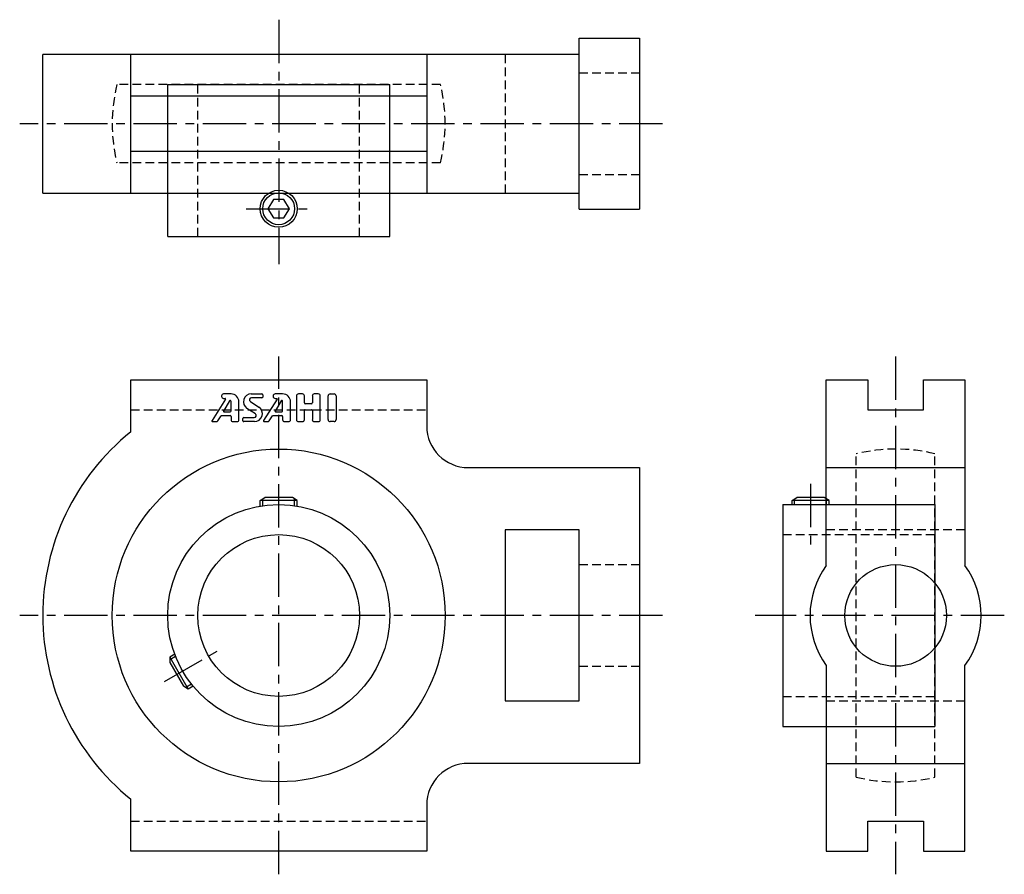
# Model space of a CAD drawing. Extents: x -56 to 157, y -56 to 129.
import ezdxf

# ---------------------------------------------------------------- set-up
doc = ezdxf.new("R2010")
doc.units = 0
doc.header["$LTSCALE"] = 7.5
doc.linetypes.add('CENTER', pattern=[2, 1.25, -0.25, 0.25, -0.25])
doc.linetypes.add('HIDDEN', pattern=[0.375, 0.25, -0.125])
doc.layers.get('0').update_dxf_attribs({"color": 255, "linetype": 'CONTINUOUS'})
for name, color, linetype in [('1', 3, 'CONTINUOUS'), ('CENTER', 1, 'CENTER'), ('HIDDEN', 3, 'HIDDEN')]:
    doc.layers.add(name, color=color, linetype=linetype)

msp = doc.modelspace()

# ---------------------------------------------------------------- linework, layer by layer
for p, q in [((65, 87.9), (65, 124.9)), ((65, 124.9), (78, 124.9)), ((78, 124.9), (78, 87.9)), ((65, 121.4), (-51, 121.4)), ((-51, 91.4), (-51, 121.4)), ((-32, 91.4), (-32, 121.4)), ((32, 121.4), (32, 91.4)), ((-24, 82), (-24, 114.9)), ((-24, 114.9), (24, 114.9)), ((24, 82), (24, 114.9)), ((-32, 112.4), (32, 112.4)), ((32, 100.4), (-32, 100.4)), ((-51, 91.4), (65, 91.4)), ((65, 87.9), (78, 87.9)), ((-24, 82), (24, 82)), ((-32, 39.71), (-32, 51)), ((-32, 51), (32, 51)), ((32, 51), (32, 41)), ((118.4, 10.83), (118.4, 51)), ((118.4, 51), (127.4, 51)), ((127.4, 51), (127.4, 44.5)), ((139.4, 44.5), (139.4, 51)), ((139.4, 51), (148.4, 51)), ((148.4, 51), (148.4, 10.83)), ((127.4, 44.5), (139.4, 44.5)), ((41, 32), (78, 32)), ((78, 32), (78, -32)), ((118.4, 32), (148.4, 32)), ((-4, 24.9), (-2.96, 25.5)), ((4, 24.9), (-4, 24.9)), ((-4, 23.66), (-4, 24.9)), ((-3.45, 23.75), (-3.45, 25.22)), ((2.96, 25.5), (-2.96, 25.5)), ((4, 24.9), (2.96, 25.5)), ((3.45, 23.75), (3.45, 25.22)), ((4, 23.66), (4, 24.9)), ((109, 24), (109, -24)), ((109, 24), (141.9, 24)), ((111, 24.9), (112.04, 25.5)), ((119, 24.9), (111, 24.9)), ((111, 24), (111, 24.9)), ((111.55, 24), (111.55, 25.22)), ((117.96, 25.5), (112.04, 25.5)), ((119, 24.9), (117.96, 25.5)), ((118.45, 24), (118.45, 25.22)), ((119, 24), (119, 24.9)), ((141.9, 24), (141.9, -24)), ((65, 18.5), (49, 18.5)), ((49, 18.5), (49, -18.5)), ((65, -18.5), (65, 18.5)), ((-22.49, -8.37), (-23.56, -8.99)), ((-22.29, -8.89), (-23.56, -9.62)), ((-23.56, -8.99), (-19.56, -15.91)), ((-23.56, -8.99), (-23.56, -10.19)), ((-23.56, -10.19), (-20.6, -15.31)), ((118.4, -10.83), (118.4, -51)), ((148.4, -51), (148.4, -10.83)), ((-18.84, -14.86), (-20.11, -15.6)), ((-19.56, -15.91), (-20.6, -15.31)), ((-18.49, -15.3), (-19.56, -15.91)), ((49, -18.5), (65, -18.5)), ((109, -24), (141.9, -24)), ((78, -32), (41, -32)), ((118.4, -32), (148.4, -32)), ((-32, -51), (-32, -39.71)), ((32, -41), (32, -51)), ((127.4, -51), (127.4, -44.5)), ((127.4, -44.5), (139.4, -44.5)), ((139.4, -44.5), (139.4, -51)), ((32, -51), (-32, -51)), ((118.4, -51), (127.4, -51)), ((139.4, -51), (148.4, -51))]:
    msp.add_line(p, q)
msp.add_lwpolyline([(-1.15, 90), (-2.31, 88), (-1.15, 86), (1.15, 86), (2.31, 88), (1.15, 90)], close=True)
for centre, radius in [((0, 88), 4), ((0, 88), 3.45), ((0, 0), 36), ((0, 0), 24), ((0, 0), 17.5), ((133.4, 0), 11)]:
    msp.add_circle(centre, radius)
for centre, radius, start, end in [((41, 41), 9, 180, 270), ((0, 0), 51, 128.8623, 231.1377), ((133.4, 0), 18.5, 144.1752, 215.8248), ((133.4, 0), 18.5, 324.1752, 35.8248), ((41, -41), 9, 90, 180)]:
    msp.add_arc(centre, radius, start, end)
at = {"layer": '1'}
for p, q in [((-12.34, 47.52), (-12.34, 47.38)), ((-10.3, 47.94), (-11.92, 47.94)), ((-11.92, 46.95), (-11.55, 46.95)), ((-5.92, 47.94), (-3.61, 47.94)), ((-3.61, 47.09), (-5.88, 47.09)), ((-3.44, 47.77), (-3.44, 47.26)), ((-1.2, 47.51), (-1.2, 47.38)), ((0.85, 47.94), (-0.77, 47.94)), ((-0.77, 46.95), (-0.41, 46.95)), ((3.85, 47.51), (3.85, 42.37)), ((5.13, 47.94), (4.28, 47.94)), ((5.56, 45.97), (5.56, 47.51)), ((7.28, 47.51), (7.28, 45.97)), ((8.56, 47.94), (7.7, 47.94)), ((8.99, 42.37), (8.99, 47.51)), ((10.7, 42.37), (10.7, 47.51)), ((11.13, 47.94), (11.99, 47.94)), ((12.42, 47.51), (12.42, 42.37)), ((-11.48, 46.82), (-14.41, 42.21)), ((-10.61, 46.41), (-11.93, 44.22)), ((-10.3, 44.26), (-10.3, 46.32)), ((-8.58, 42.37), (-8.58, 46.23)), ((-5.04, 43.59), (-6.87, 44.8)), ((-6.12, 46.3), (-4.29, 45.08)), ((-0.34, 46.82), (-3.27, 42.21)), ((0.53, 46.41), (-0.79, 44.22)), ((0.85, 44.26), (0.85, 46.32)), ((2.56, 42.37), (2.56, 46.23)), ((7.1, 45.8), (5.73, 45.8)), ((-13.17, 42.13), (-12.46, 43.19)), ((-12.39, 43.23), (-10.47, 43.23)), ((-11.86, 44.09), (-10.47, 44.09)), ((-10.3, 43.06), (-10.3, 42.37)), ((-7.72, 42.11), (-7.72, 42.63)), ((-7.55, 42.8), (-5.28, 42.8)), ((-2.03, 42.13), (-1.32, 43.19)), ((-1.25, 43.23), (0.68, 43.23)), ((-0.72, 44.09), (0.68, 44.09)), ((0.85, 43.06), (0.85, 42.37)), ((5.56, 42.37), (5.56, 44.34)), ((5.73, 44.51), (7.1, 44.51)), ((7.28, 44.34), (7.28, 42.37)), ((-14.27, 41.94), (-13.52, 41.94)), ((-9.87, 41.94), (-9.01, 41.94)), ((-5.24, 41.94), (-7.55, 41.94)), ((-3.13, 41.94), (-2.38, 41.94)), ((1.28, 41.94), (2.13, 41.94)), ((4.28, 41.94), (5.13, 41.94)), ((7.7, 41.94), (8.56, 41.94)), ((11.99, 41.94), (11.13, 41.94))]:
    msp.add_line(p, q, dxfattribs=at)
for centre, radius, start, end in [((-11.92, 47.51), 0.429, 90, 180), ((-11.92, 47.38), 0.429, 180, 270), ((-11.55, 46.86), 0.0857, 327.5288, 90), ((-10.3, 46.23), 1.71, 0, 90), ((-5.92, 46.23), 1.71, 90, 236.3099), ((-5.88, 46.66), 0.429, 90, 236.3099), ((-3.61, 47.77), 0.171, 0, 90), ((-3.61, 47.26), 0.171, 270, 0), ((-0.77, 47.51), 0.429, 90, 180), ((-0.77, 47.38), 0.429, 180, 270), ((-0.41, 46.86), 0.0857, 327.5288, 90), ((0.85, 46.23), 1.71, 0, 90), ((4.28, 47.51), 0.429, 90, 180), ((5.13, 47.51), 0.429, 0, 90), ((7.7, 47.51), 0.429, 90, 180), ((8.56, 47.51), 0.429, 0, 90), ((11.13, 47.51), 0.429, 90, 180), ((11.99, 47.51), 0.429, 0, 90), ((-10.47, 46.32), 0.171, 0, 149.0362), ((-5.24, 43.66), 1.71, 270, 56.3099), ((0.68, 46.32), 0.171, 0, 149.0362), ((5.73, 45.97), 0.171, 180, 270), ((7.1, 45.97), 0.171, 270, 0), ((-12.39, 43.14), 0.0857, 90, 146.3099), ((-11.86, 44.17), 0.0857, 149.0362, 270), ((-10.47, 44.26), 0.171, 270, 0), ((-10.47, 43.06), 0.171, 0, 90), ((-7.55, 42.63), 0.171, 90, 180), ((-5.28, 43.23), 0.429, 270, 56.3099), ((-1.25, 43.14), 0.0857, 90, 146.3099), ((-0.72, 44.17), 0.0857, 149.0362, 270), ((0.68, 44.26), 0.171, 270, 0), ((0.68, 43.06), 0.171, 0, 90), ((5.73, 44.34), 0.171, 90, 180), ((7.1, 44.34), 0.171, 0, 90), ((-14.27, 42.11), 0.171, 147.5288, 270), ((-13.52, 42.37), 0.429, 270, 326.3099), ((-9.87, 42.37), 0.429, 180, 270), ((-9.01, 42.37), 0.429, 270, 0), ((-7.55, 42.11), 0.171, 180, 270), ((-3.13, 42.11), 0.171, 147.5288, 270), ((-2.38, 42.37), 0.429, 270, 326.3099), ((1.28, 42.37), 0.429, 180, 270), ((2.13, 42.37), 0.429, 270, 0), ((4.28, 42.37), 0.429, 180, 270), ((5.13, 42.37), 0.429, 270, 0), ((7.7, 42.37), 0.429, 180, 270), ((8.56, 42.37), 0.429, 270, 0), ((11.13, 42.37), 0.429, 180, 270), ((11.99, 42.37), 0.429, 270, 0)]:
    msp.add_arc(centre, radius, start, end, dxfattribs=at)
at = {"layer": 'CENTER'}
for p, q in [((0, 128.9), (0, 76)), ((83, 106.4), (-56, 106.4)), ((-7, 88), (7, 88)), ((0, -56), (0, 56)), ((133.4, 56), (133.4, -56)), ((115, 28.5), (115, 14.5)), ((83, 0), (-56, 0)), ((156.9, 0), (103, 0)), ((-24.68, -14.25), (-12.56, -7.25))]:
    msp.add_line(p, q, dxfattribs=at)
at = {"layer": 'HIDDEN'}
for p, q in [((49, 121.4), (49, 91.4)), ((65, 117.4), (78, 117.4)), ((34.98, 114.9), (-34.98, 114.9)), ((-17.5, 82), (-17.5, 114.9)), ((17.5, 82), (17.5, 114.9)), ((34.98, 97.9), (-34.98, 97.9)), ((65, 95.4), (78, 95.4)), ((-32, 44.5), (32, 44.5)), ((124.9, -34.98), (124.9, 34.98)), ((141.9, -34.98), (141.9, 34.98)), ((109, 17.5), (141.9, 17.5)), ((148.4, 18.5), (118.4, 18.5)), ((65, 11), (78, 11)), ((65, -11), (78, -11)), ((109, -17.5), (141.9, -17.5)), ((118.4, -18.5), (148.4, -18.5)), ((-32, -44.5), (32, -44.5))]:
    msp.add_line(p, q, dxfattribs=at)
for centre, start, end in [((0, 106.4), 166.3429, 193.6571), ((0, 106.4), 346.3429, 13.6571), ((133.4, 0), 76.3429, 103.6571), ((133.4, 0), 256.3429, 283.6571)]:
    msp.add_arc(centre, 36, start, end, dxfattribs=at)

doc.saveas('drawing.dxf')
